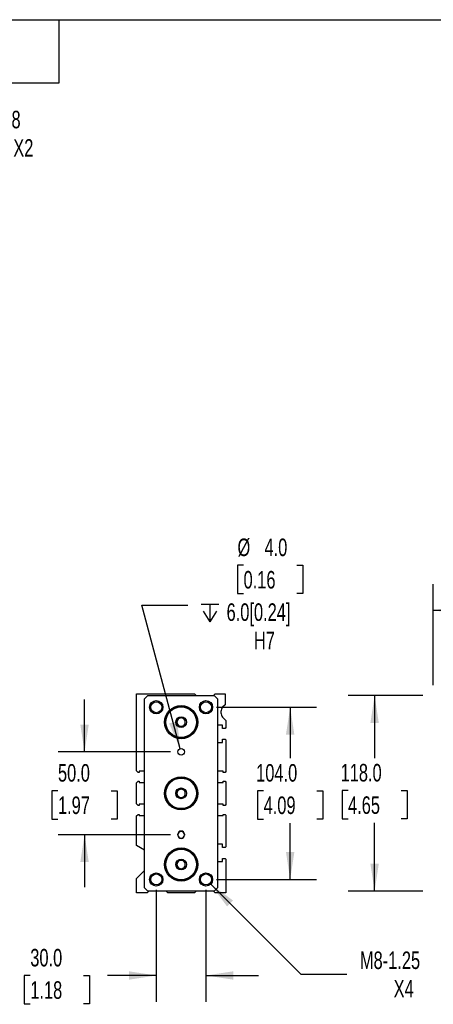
# Model space of a CAD drawing. Header units: millimetres. Extents: x 32 to 1365, y 32 to 1048.
# Tile 4 of 5: x 694 to 943, y 453 to 1048. Entities that reach past the tile are written whole.
import ezdxf

# ---------------------------------------------------------------- set-up
doc = ezdxf.new("R2010")
doc.units = ezdxf.units.MM
doc.header["$LTSCALE"] = 5
doc.linetypes.add('SLD-Solid', pattern=[0])
doc.layers.add('DIMENSIONS', color=140, linetype='SLD-Solid', lineweight=25)
doc.layers.add('TEXT', color=140, linetype='SLD-Solid', lineweight=25)
doc.styles.add('SLDTEXTSTYLE0', font='TXT', dxfattribs={"width": 0.7})
doc.dimstyles.new('SLDDIMSTYLE0', dxfattribs={"dimtxt": 10.790039, "dimasz": 16.51, "dimexe": 0, "dimexo": 0.0625, "dimgap": 2.69751, "dimtad": 0, "dimtih": 1, "dimtoh": 1, "dimrnd": 1e-09, "dimzin": 4, "dimdsep": 46, "dimtxsty": 'SLDTEXTSTYLE0', "dimsah": 1, "dimcen": 0.09, "dimadec": 0, "dimazin": 1, "dimtfac": 1, "dimtmove": 0, "dimatfit": 0, "dimfxl": 0, "dimfrac": 2, "dimtolj": 1, "dimtzin": 12, "dimarcsym": 0})
doc.dimstyles.new('SLDDIMSTYLE2', dxfattribs={"dimtxt": 10.790039, "dimasz": 16.51, "dimexe": 0, "dimexo": 0.0625, "dimgap": 2.69751, "dimtad": 0, "dimtih": 1, "dimtoh": 1, "dimrnd": 1e-09, "dimzin": 4, "dimdsep": 46, "dimtxsty": 'SLDTEXTSTYLE0', "dimsah": 1, "dimcen": 0.09, "dimadec": 0, "dimazin": 1, "dimtfac": 1, "dimtofl": 0, "dimtmove": 0, "dimatfit": 3, "dimfxl": 0, "dimfrac": 2, "dimtolj": 1, "dimtzin": 12, "dimarcsym": 0})
doc.dimstyles.new('SLDDIMSTYLE3', dxfattribs={"dimtxt": 10.790039, "dimasz": 16.51, "dimexe": 0, "dimexo": 0.0625, "dimgap": 2.69751, "dimtad": 0, "dimtih": 1, "dimtoh": 1, "dimrnd": 1e-09, "dimzin": 12, "dimdsep": 46, "dimtxsty": 'SLDTEXTSTYLE0', "dimsah": 1, "dimcen": 0, "dimadec": 0, "dimazin": 3, "dimtfac": 1, "dimtofl": 0, "dimtmove": 0, "dimatfit": 3, "dimfxl": 0, "dimfrac": 2, "dimtolj": 1, "dimtzin": 12, "dimarcsym": 0})
doc.dimstyles.new('SLDDIMSTYLE4', dxfattribs={"dimtxt": 10.790039, "dimasz": 16.51, "dimexe": 0, "dimexo": 0.0625, "dimgap": 2.69751, "dimtad": 0, "dimtih": 1, "dimtoh": 1, "dimrnd": 1e-09, "dimzin": 4, "dimdsep": 46, "dimtxsty": 'SLDTEXTSTYLE0', "dimsah": 1, "dimcen": 0, "dimadec": 0, "dimazin": 1, "dimtfac": 1, "dimtofl": 0, "dimtmove": 0, "dimatfit": 3, "dimfxl": 0, "dimfrac": 2, "dimtolj": 1, "dimtzin": 12, "dimarcsym": 0})

# ---------------------------------------------------------------- blocks, each defined once
blk = doc.blocks.new('_D_10')
at = {"layer": 'DIMENSIONS'}
for p, q in [((732.81, 605.57), (732.81, 637.32)), ((784.74, 605.57), (716.93, 605.57)), ((716.77, 582.17), (713.15, 582.17)), ((713.15, 582.17), (713.15, 565.02)), ((748.84, 582.17), (752.46, 582.17)), ((752.46, 582.17), (752.46, 565.02)), ((713.15, 565.02), (716.77, 565.02)), ((752.46, 565.02), (748.84, 565.02)), ((784.74, 555.57), (716.93, 555.57)), ((732.81, 555.57), (732.81, 523.82))]:
    blk.add_line(p, q, dxfattribs=at)
for points in [[(732.81, 605.57), (735.35, 622.08), (730.27, 622.08)], [(732.81, 555.57), (730.27, 539.06), (735.35, 539.06)]]:
    blk.add_solid(points, dxfattribs=at)
at = {"layer": 'DIMENSIONS', "char_height": 10.583, "attachment_point": 1, "style": 'SLDTEXTSTYLE0'}
for s, insert in [('50.0', (716.77, 598.23)), ('1.97', (716.77, 578.66))]:
    blk.add_mtext(s, dxfattribs=dict(at, insert=insert))
blk = doc.blocks.new('_D_11')
at = {"layer": 'DIMENSIONS'}
for p, q in [((812.44, 632.57), (872.76, 632.57)), ((856.88, 632.57), (856.88, 601.73)), ((840.85, 582.17), (837.23, 582.17)), ((837.23, 582.17), (837.23, 565.02)), ((872.91, 582.17), (876.54, 582.17)), ((876.54, 582.17), (876.54, 565.02)), ((837.23, 565.02), (840.85, 565.02)), ((876.54, 565.02), (872.91, 565.02)), ((856.88, 528.57), (856.88, 562.6)), ((812.44, 528.57), (872.76, 528.57))]:
    blk.add_line(p, q, dxfattribs=at)
for points in [[(856.88, 632.57), (854.34, 616.06), (859.42, 616.06)], [(856.88, 528.57), (859.42, 545.08), (854.34, 545.08)]]:
    blk.add_solid(points, dxfattribs=at)
at = {"layer": 'DIMENSIONS', "char_height": 10.583, "attachment_point": 1, "style": 'SLDTEXTSTYLE0'}
for s, insert in [('104.0', (836.36, 598.23)), ('4.09', (840.85, 578.66))]:
    blk.add_mtext(s, dxfattribs=dict(at, insert=insert))
blk = doc.blocks.new('_D_12')
at = {"layer": 'DIMENSIONS'}
for p, q in [((776.09, 522.22), (776.09, 454.69)), ((806.09, 522.22), (806.09, 454.69)), ((700.07, 470.57), (696.45, 470.57)), ((696.45, 470.57), (696.45, 453.42)), ((732.13, 470.57), (735.76, 470.57)), ((735.76, 470.57), (735.76, 453.42)), ((776.09, 470.57), (746.75, 470.57)), ((806.09, 470.57), (837.84, 470.57)), ((696.45, 453.42), (700.07, 453.42)), ((735.76, 453.42), (732.13, 453.42))]:
    blk.add_line(p, q, dxfattribs=at)
for points in [[(776.09, 470.57), (759.58, 473.11), (759.58, 468.03)], [(806.09, 470.57), (822.6, 468.03), (822.6, 473.11)]]:
    blk.add_solid(points, dxfattribs=at)
at = {"layer": 'DIMENSIONS', "char_height": 10.583, "attachment_point": 1, "style": 'SLDTEXTSTYLE0'}
for s, insert in [('30.0', (700.07, 486.62)), ('1.18', (700.07, 467.06))]:
    blk.add_mtext(s, dxfattribs=dict(at, insert=insert))
blk = doc.blocks.new('_D_13')
at = {"layer": 'DIMENSIONS'}
for p, q in [((808.92, 525.74), (863.23, 471.42)), ((863.23, 471.42), (891.02, 471.42))]:
    blk.add_line(p, q, dxfattribs=at)
blk.add_solid([(808.92, 525.74), (818.79, 512.27), (822.39, 515.86)], dxfattribs=at)
at = {"layer": 'DIMENSIONS', "char_height": 10.583, "attachment_point": 1, "style": 'SLDTEXTSTYLE0'}
for s, insert in [('M8-1.25', (898.95, 485.06)), ('X4', (919.31, 467.91))]:
    blk.add_mtext(s, dxfattribs=dict(at, insert=insert))
blk = doc.blocks.new('SW_SYMBOL_HOLE_DEPTH')
at = {"layer": 'DIMENSIONS', "color": 0}
for p, q in [((0, 4375), (4000, 4375)), ((500, 2775), (2000, 375)), ((2000, 4375), (2000, 375)), ((3500, 2775), (2000, 375))]:
    blk.add_line(p, q, dxfattribs=at)
blk = doc.blocks.new('_D_14')
at = {"layer": 'DIMENSIONS'}
for p, q in [((828.75, 718.36), (825.13, 718.36)), ((825.13, 718.36), (825.13, 701.21)), ((860.81, 718.36), (864.44, 718.36)), ((864.44, 718.36), (864.44, 701.21)), ((825.13, 701.21), (828.75, 701.21)), ((864.44, 701.21), (860.81, 701.21)), ((790.57, 607.5), (767.36, 694.12)), ((767.36, 694.12), (795.14, 694.12))]:
    blk.add_line(p, q, dxfattribs=at)
blk.add_solid([(790.57, 607.5), (788.75, 624.1), (783.84, 622.79)], dxfattribs=at)
at = {"layer": 'DIMENSIONS', "xscale": 0.002688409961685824, "yscale": 0.002688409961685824, "zscale": 0.002688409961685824}
blk.add_blockref('SW_SYMBOL_HOLE_DEPTH', (803.08, 683.08), dxfattribs=at)
at = {"layer": 'DIMENSIONS', "char_height": 10.583, "attachment_point": 1, "style": 'SLDTEXTSTYLE0'}
for s, insert in [('%%c', (825.09, 734.42)), ('4.0', (841.38, 734.42)), ('0.16', (828.75, 714.85)), ('6.0[0.24]', (818.51, 695.29)), ('H7', (834.99, 678.14))]:
    blk.add_mtext(s, dxfattribs=dict(at, insert=insert))
blk = doc.blocks.new('_D_15')
at = {"layer": 'DIMENSIONS'}
for p, q in [((943.23, 645.92), (943.23, 706.98)), ((1087.23, 612.17), (1087.23, 706.98)), ((943.23, 691.11), (984.25, 691.11)), ((998.87, 691.11), (995.25, 691.11)), ((995.25, 691.11), (995.25, 673.96)), ((1030.93, 691.11), (1034.56, 691.11)), ((1034.56, 691.11), (1034.56, 673.96)), ((1087.23, 691.11), (1045.55, 691.11)), ((995.25, 673.96), (998.87, 673.96)), ((1034.56, 673.96), (1030.93, 673.96))]:
    blk.add_line(p, q, dxfattribs=at)
for points in [[(943.23, 691.11), (959.74, 688.57), (959.74, 693.65)], [(1087.23, 691.11), (1070.72, 693.65), (1070.72, 688.57)]]:
    blk.add_solid(points, dxfattribs=at)
at = {"layer": 'DIMENSIONS', "char_height": 10.583, "attachment_point": 1, "style": 'SLDTEXTSTYLE0'}
for s, insert in [('144.0', (994.38, 707.17)), ('5.67', (998.87, 687.6))]:
    blk.add_mtext(s, dxfattribs=dict(at, insert=insert))
blk = doc.blocks.new('_D_18')
at = {"layer": 'DIMENSIONS'}
for p, q in [((936.88, 639.57), (891.95, 639.57)), ((907.82, 639.57), (907.82, 601.84)), ((891.79, 582.27), (888.17, 582.27)), ((888.17, 582.27), (888.17, 565.12)), ((923.85, 582.27), (927.48, 582.27)), ((927.48, 582.27), (927.48, 565.12)), ((888.17, 565.12), (891.79, 565.12)), ((927.48, 565.12), (923.85, 565.12)), ((907.82, 521.57), (907.82, 562.71)), ((936.88, 521.57), (891.95, 521.57))]:
    blk.add_line(p, q, dxfattribs=at)
for points in [[(907.82, 639.57), (905.28, 623.06), (910.36, 623.06)], [(907.82, 521.57), (910.36, 538.08), (905.28, 538.08)]]:
    blk.add_solid(points, dxfattribs=at)
at = {"layer": 'DIMENSIONS', "char_height": 10.583, "attachment_point": 1, "style": 'SLDTEXTSTYLE0'}
for s, insert in [('118.0', (887.3, 598.33)), ('4.65', (891.79, 578.76))]:
    blk.add_mtext(s, dxfattribs=dict(at, insert=insert))
blk = doc.blocks.new('_D_28')
at = {"layer": 'DIMENSIONS'}
for p, q in [((585.99, 946.42), (623.83, 979.11)), ((623.83, 979.11), (651.61, 979.11))]:
    blk.add_line(p, q, dxfattribs=at)
blk.add_solid([(585.99, 946.42), (600.15, 955.29), (596.83, 959.14)], dxfattribs=at)
at = {"layer": 'DIMENSIONS', "char_height": 10.583, "attachment_point": 1, "style": 'SLDTEXTSTYLE0'}
for s, insert in [('G1/8', (672.77, 992.75)), ('PORT X2', (659.55, 975.6))]:
    blk.add_mtext(s, dxfattribs=dict(at, insert=insert))

msp = doc.modelspace()

# ---------------------------------------------------------------- linework, layer by layer
for p, q in [((764.088, 594.246), (764.088, 640.566)), ((764.088, 640.566), (799.088, 640.566)), ((769.088, 637.566), (771.088, 639.566)), ((769.088, 523.566), (769.088, 637.566)), ((771.088, 639.566), (811.088, 639.566)), ((799.088, 640.566), (800.088, 639.566)), ((810.588, 639.566), (811.588, 640.566)), ((811.088, 639.566), (813.088, 637.566)), ((811.588, 640.566), (817.588, 640.566)), ((813.088, 637.566), (813.088, 523.566)), ((817.588, 640.566), (817.588, 634.066)), ((817.588, 634.066), (816.123, 632.602)), ((815.088, 629.916), (815.088, 629.216)), ((816.123, 626.53), (818.088, 624.566)), ((818.088, 624.566), (818.088, 620.316)), ((816.088, 621.816), (813.088, 621.816)), ((816.088, 619.816), (816.088, 621.816)), ((817.588, 619.816), (816.088, 619.816)), ((818.088, 620.316), (817.588, 619.816)), ((816.088, 611.316), (816.088, 613.316)), ((816.088, 613.316), (817.588, 613.316)), ((817.588, 613.316), (818.088, 612.816)), ((818.088, 612.816), (818.088, 593.746)), ((813.088, 611.316), (816.088, 611.316)), ((765.088, 593.246), (764.088, 594.246)), ((765.738, 593.246), (765.088, 593.246)), ((769.088, 593.966), (765.738, 593.966)), ((765.738, 593.966), (765.738, 593.246)), ((816.438, 593.966), (813.088, 593.966)), ((816.438, 593.246), (816.438, 593.966)), ((817.588, 593.246), (816.438, 593.246)), ((818.088, 593.746), (817.588, 593.246)), ((764.088, 586.896), (765.088, 587.896)), ((764.088, 574.236), (764.088, 586.896)), ((765.088, 587.896), (765.738, 587.896)), ((765.738, 587.896), (765.738, 587.166)), ((765.738, 587.166), (769.088, 587.166)), ((813.088, 587.166), (816.438, 587.166)), ((816.438, 587.166), (816.438, 587.896)), ((816.438, 587.896), (817.588, 587.896)), ((817.588, 587.896), (818.088, 587.396)), ((818.088, 587.396), (818.088, 573.736)), ((765.088, 573.236), (764.088, 574.236)), ((765.738, 573.236), (765.088, 573.236)), ((769.088, 573.966), (765.738, 573.966)), ((765.738, 573.966), (765.738, 573.236)), ((816.438, 573.966), (813.088, 573.966)), ((816.438, 573.236), (816.438, 573.966)), ((817.588, 573.236), (816.438, 573.236)), ((818.088, 573.736), (817.588, 573.236)), ((764.088, 566.886), (765.088, 567.886)), ((764.088, 549.066), (764.088, 566.886)), ((765.088, 567.886), (765.738, 567.886)), ((765.738, 567.886), (765.738, 567.166)), ((765.738, 567.166), (769.088, 567.166)), ((813.088, 567.166), (816.438, 567.166)), ((816.438, 567.166), (816.438, 567.886)), ((816.438, 567.886), (817.588, 567.886)), ((817.588, 567.886), (818.088, 567.386)), ((818.088, 567.386), (818.088, 548.316)), ((789.088, 555.316), (789.088, 555.816)), ((793.088, 555.816), (793.088, 555.316)), ((769.088, 546.179), (764.088, 549.066)), ((816.088, 549.816), (813.088, 549.816)), ((816.088, 547.816), (816.088, 549.816)), ((817.588, 547.816), (816.088, 547.816)), ((818.088, 548.316), (817.588, 547.816)), ((816.088, 539.316), (816.088, 541.316)), ((816.088, 541.316), (817.588, 541.316)), ((817.588, 541.316), (818.088, 540.816)), ((813.088, 539.316), (816.088, 539.316)), ((818.088, 540.816), (818.088, 520.566)), ((764.088, 529.066), (769.088, 534.066)), ((764.088, 520.566), (764.088, 529.066)), ((771.088, 521.566), (769.088, 523.566)), ((813.088, 523.566), (811.088, 521.566)), ((770.588, 520.566), (764.088, 520.566)), ((771.588, 521.566), (770.588, 520.566)), ((811.088, 521.566), (771.088, 521.566)), ((783.088, 520.566), (782.088, 521.566)), ((799.088, 520.566), (783.088, 520.566)), ((800.088, 521.566), (799.088, 520.566)), ((811.588, 520.566), (810.588, 521.566)), ((818.088, 520.566), (811.588, 520.566))]:
    msp.add_line(p, q)
for centre, radius in [((776.088, 632.566), 4), ((806.088, 632.566), 4), ((776.088, 632.566), 3.323), ((791.088, 623.566), 10), ((791.088, 623.566), 9.5), ((791.088, 623.566), 9.25), ((806.088, 632.566), 3.323), ((791.088, 623.566), 3.25), ((791.088, 605.566), 2), ((791.088, 580.566), 10), ((791.088, 580.566), 9.5), ((791.088, 580.566), 9.25), ((791.088, 580.566), 3.25), ((791.088, 537.566), 10), ((791.088, 537.566), 9.5), ((791.088, 537.566), 9.25), ((791.088, 537.566), 3.25), ((776.088, 528.566), 4), ((776.088, 528.566), 3.323), ((806.088, 528.566), 4), ((806.088, 528.566), 3.323)]:
    msp.add_circle(centre, radius)
for centre, radius, start, end in [((819.088, 629.916), 4, 137.820811, 180), ((791.088, 623.566), 2.5, 120, 180), ((791.088, 623.566), 2.5, 60, 120), ((791.088, 623.566), 2.5, 0, 60), ((819.088, 629.216), 4, 180, 222.179189), ((791.088, 623.566), 2.5, 180, 240), ((791.088, 623.566), 2.5, 240, 300), ((791.088, 623.566), 2.5, 300, 0), ((791.088, 580.566), 2.5, 120, 180), ((791.088, 580.566), 2.5, 60, 120), ((791.088, 580.566), 2.5, 0, 60), ((791.088, 580.566), 2.5, 180, 240), ((791.088, 580.566), 2.5, 240, 300), ((791.088, 580.566), 2.5, 300, 0), ((791.088, 555.816), 2, 0, 180), ((791.088, 555.566), 2, 0, 180), ((791.088, 555.566), 2, 180, 0), ((791.088, 555.316), 2, 180, 0), ((791.088, 537.566), 2.5, 120, 180), ((791.088, 537.566), 2.5, 180, 240), ((791.088, 537.566), 2.5, 60, 120), ((791.088, 537.566), 2.5, 240, 300), ((791.088, 537.566), 2.5, 0, 60), ((791.088, 537.566), 2.5, 300, 0)]:
    msp.add_arc(centre, radius, start, end)
for points in [[(791.088, 626.453), (790.892, 626.34), (790.692, 626.225), (790.382, 626.046), (790.277, 625.985), (790.062, 625.861), (789.951, 625.797), (789.624, 625.608), (789.409, 625.484), (788.986, 625.24), (788.784, 625.123), (788.588, 625.009)], [(788.588, 625.009), (788.588, 624.784), (788.588, 624.553), (788.588, 624.195), (788.588, 624.073), (788.588, 623.825), (788.588, 623.697), (788.588, 623.319), (788.588, 623.072), (788.588, 622.583), (788.588, 622.35), (788.588, 622.123)], [(793.588, 625.009), (793.392, 625.122), (793.192, 625.238), (792.882, 625.417), (792.777, 625.477), (792.562, 625.602), (792.451, 625.665), (792.124, 625.854), (791.909, 625.978), (791.486, 626.223), (791.284, 626.339), (791.088, 626.453)], [(793.588, 622.123), (793.588, 622.348), (793.588, 622.579), (793.588, 622.937), (793.588, 623.059), (793.588, 623.307), (793.588, 623.435), (793.588, 623.813), (793.588, 624.06), (793.588, 624.549), (793.588, 624.783), (793.588, 625.009)], [(788.588, 622.123), (788.783, 622.01), (788.983, 621.895), (789.293, 621.715), (789.398, 621.655), (789.613, 621.531), (789.724, 621.467), (790.051, 621.278), (790.266, 621.154), (790.689, 620.91), (790.891, 620.793), (791.088, 620.679)], [(791.088, 620.679), (791.283, 620.792), (791.483, 620.907), (791.793, 621.087), (791.898, 621.147), (792.113, 621.271), (792.224, 621.335), (792.551, 621.524), (792.766, 621.648), (793.189, 621.892), (793.391, 622.009), (793.588, 622.123)], [(791.088, 583.453), (790.892, 583.34), (790.692, 583.225), (790.382, 583.046), (790.277, 582.985), (790.062, 582.861), (789.951, 582.797), (789.624, 582.608), (789.409, 582.484), (788.986, 582.24), (788.784, 582.123), (788.588, 582.009)], [(793.588, 582.009), (793.392, 582.122), (793.192, 582.238), (792.882, 582.417), (792.777, 582.477), (792.562, 582.602), (792.451, 582.665), (792.124, 582.854), (791.909, 582.978), (791.486, 583.223), (791.284, 583.339), (791.088, 583.453)], [(788.588, 582.009), (788.588, 581.784), (788.588, 581.553), (788.588, 581.195), (788.588, 581.073), (788.588, 580.825), (788.588, 580.697), (788.588, 580.319), (788.588, 580.072), (788.588, 579.583), (788.588, 579.35), (788.588, 579.123)], [(788.588, 579.123), (788.783, 579.01), (788.983, 578.895), (789.293, 578.715), (789.398, 578.655), (789.613, 578.531), (789.724, 578.467), (790.051, 578.278), (790.266, 578.154), (790.689, 577.91), (790.891, 577.793), (791.088, 577.679)], [(791.088, 577.679), (791.283, 577.792), (791.483, 577.907), (791.793, 578.087), (791.898, 578.147), (792.113, 578.271), (792.224, 578.335), (792.551, 578.524), (792.766, 578.648), (793.189, 578.892), (793.391, 579.009), (793.588, 579.123)], [(793.588, 579.123), (793.588, 579.348), (793.588, 579.579), (793.588, 579.937), (793.588, 580.059), (793.588, 580.307), (793.588, 580.435), (793.588, 580.813), (793.588, 581.06), (793.588, 581.549), (793.588, 581.783), (793.588, 582.009)], [(791.088, 540.453), (790.892, 540.34), (790.692, 540.225), (790.382, 540.046), (790.277, 539.985), (790.062, 539.861), (789.951, 539.797), (789.624, 539.608), (789.409, 539.484), (788.986, 539.24), (788.784, 539.123), (788.588, 539.009)], [(788.588, 539.009), (788.588, 538.784), (788.588, 538.553), (788.588, 538.195), (788.588, 538.073), (788.588, 537.825), (788.588, 537.697), (788.588, 537.319), (788.588, 537.072), (788.588, 536.583), (788.588, 536.35), (788.588, 536.123)], [(788.588, 536.123), (788.783, 536.01), (788.983, 535.895), (789.293, 535.715), (789.398, 535.655), (789.613, 535.531), (789.724, 535.467), (790.051, 535.278), (790.266, 535.154), (790.689, 534.91), (790.891, 534.793), (791.088, 534.679)], [(793.588, 539.009), (793.392, 539.122), (793.192, 539.238), (792.882, 539.417), (792.777, 539.477), (792.562, 539.602), (792.451, 539.665), (792.124, 539.854), (791.909, 539.978), (791.486, 540.223), (791.284, 540.339), (791.088, 540.453)], [(791.088, 534.679), (791.283, 534.792), (791.483, 534.907), (791.793, 535.087), (791.898, 535.147), (792.113, 535.271), (792.224, 535.335), (792.551, 535.524), (792.766, 535.648), (793.189, 535.892), (793.391, 536.009), (793.588, 536.123)], [(793.588, 536.123), (793.588, 536.348), (793.588, 536.579), (793.588, 536.937), (793.588, 537.059), (793.588, 537.307), (793.588, 537.435), (793.588, 537.813), (793.588, 538.06), (793.588, 538.549), (793.588, 538.783), (793.588, 539.009)]]:
    msp.add_open_spline(points, degree=3, knots=[0, 0, 0, 0, 0.25, 0.25, 0.375, 0.375, 0.5, 0.5, 0.75, 0.75, 1, 1, 1, 1])
at = {"layer": 'TEXT'}
for p, q in [((31.75, 1047.75), (1365.25, 1047.75)), ((717.55, 1009.65), (717.55, 1047.75)), ((679.45, 1009.65), (717.55, 1009.65))]:
    msp.add_line(p, q, dxfattribs=at)

# ---------------------------------------------------------------- dimensions: what is measured, and where the dimension line sits
at = {"layer": 'DIMENSIONS'}
for p1, p2, text, picture, middle in [((579.512, 940.821), (585.994, 946.42), 'G1/8\\PPORT X2', '_D_28', (690.419, 979.108)), ((803.259, 531.394), (808.916, 525.738), 'M8-1.25\\PX4', '_D_13', (928.626, 471.419))]:
    dim = msp.add_diameter_dim_2p(p1=p1, p2=p2, text=text, dimstyle='SLDDIMSTYLE3', override={"dimpost": '<>'}, dxfattribs=at)
    dim.commit()
    dim.dimension.update_dxf_attribs({"geometry": picture, "text_midpoint": middle, "dimtype": 163})
dim = msp.add_diameter_dim_2p(p1=(791.605, 603.634), p2=(790.57, 607.498), text='<>\\P{\\fGDT;x}6.0[0.24]\\PH7', dimstyle='SLDDIMSTYLE4', dxfattribs=at)
dim.commit()
dim.dimension.update_dxf_attribs({"geometry": '_D_14', "text_midpoint": (844.781, 699.692), "dimtype": 163})
for base, p1, p2, dimstyle, picture, middle in [((1087.233, 691.108), (943.233, 639.566), (1087.233, 605.816), 'SLDDIMSTYLE2', '_D_15', (1014.903, 691.108)), ((776.088, 470.566), (806.088, 528.566), (776.088, 528.566), 'SLDDIMSTYLE0', '_D_12', (716.101, 470.566))]:
    dim = msp.add_linear_dim(base=base, p1=p1, p2=p2, dimstyle=dimstyle, dxfattribs=at)
    dim.commit()
    dim.dimension.update_dxf_attribs({"geometry": picture, "text_midpoint": middle, "dimtype": 160})
for base, p1, p2, dimstyle, picture, middle in [((732.806, 555.566), (791.088, 605.566), (791.088, 555.566), 'SLDDIMSTYLE0', '_D_10', (732.806, 582.167)), ((907.822, 521.566), (943.233, 639.566), (943.233, 521.566), 'SLDDIMSTYLE2', '_D_18', (907.822, 582.271)), ((856.881, 632.566), (806.088, 528.566), (806.088, 632.566), 'SLDDIMSTYLE2', '_D_11', (856.881, 582.167))]:
    dim = msp.add_linear_dim(base=base, p1=p1, p2=p2, angle=90, dimstyle=dimstyle, dxfattribs=at)
    dim.commit()
    dim.dimension.update_dxf_attribs({"geometry": picture, "text_midpoint": middle, "dimtype": 160})

doc.saveas('drawing.dxf')
